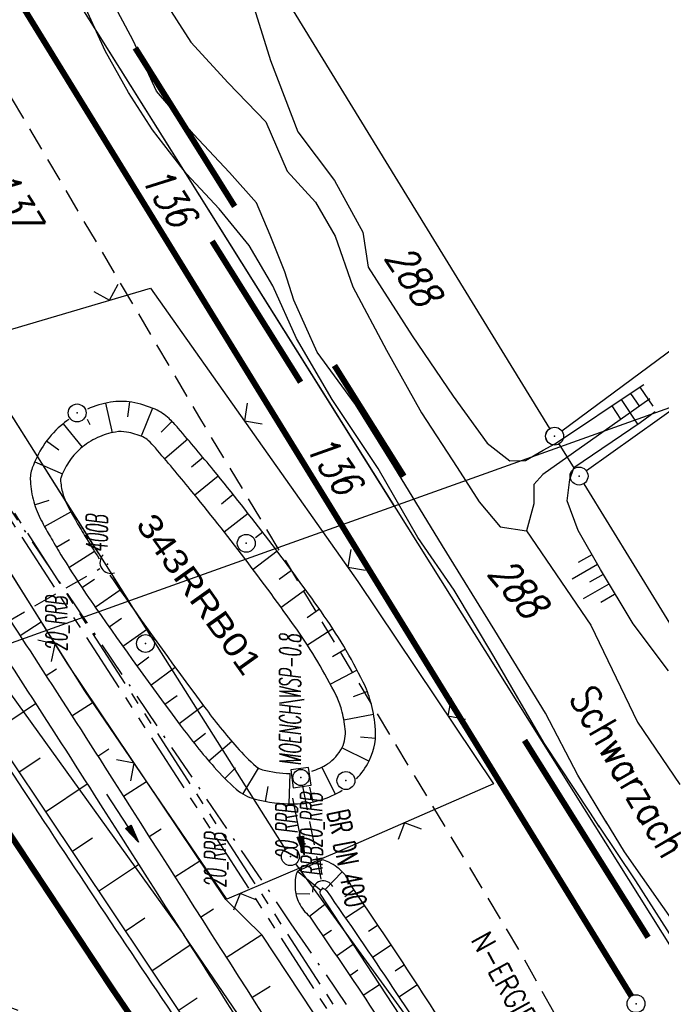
# Model space of a CAD drawing. Extents: x 447882 to 448688, y 437766 to 439043.
# Tile 35 of 121: x 448454 to 448507, y 438067 to 438149. Entities that reach past the tile are written whole.
import ezdxf
from ezdxf.enums import TextEntityAlignment as Align

# ---------------------------------------------------------------- set-up
doc = ezdxf.new("R2010")
doc.units = 0
doc.header["$LTSCALE"] = 2
doc.header["$MEASUREMENT"] = 0
for name, pattern in [('AUSGEZOGEN', [0]), ('BAB-FM2', [2.6, 1.5, -0.5, 0.1, -0.5]), ('GEMEINDE', [3.5, 2, -0.5, 0.5, -0.5]), ('GESTRICH-X2', [1.5, 1, -0.5]), ('PHANTOMX2', [5, 2.5, -0.5, 0.5, -0.5, 0.5, -0.5])]:
    doc.linetypes.add(name, pattern=pattern)
doc.layers.get('0').update_dxf_attribs({"linetype": 'AUSGEZOGEN'})
for name, color, linetype in [('211-FLSTNR', 8, 'AUSGEZOGEN'), ('211-FLSTNR-BAB', 7, 'AUSGEZOGEN'), ('211-GEMEINGRZ', 7, 'GEMEINDE'), ('211-GRENZL', 8, 'AUSGEZOGEN'), ('211-GRENZL-BAB', 7, 'AUSGEZOGEN'), ('211-GRENZP', 8, 'AUSGEZOGEN'), ('212-FLSTNR', 8, 'AUSGEZOGEN'), ('212-GEMEINGRZ', 7, 'GEMEINDE'), ('212-GRENZL', 8, 'AUSGEZOGEN'), ('212-GRENZL-BAB', 7, 'AUSGEZOGEN'), ('212-GRENZP', 8, 'AUSGEZOGEN'), ('212-GRENZP-BAB', 7, 'AUSGEZOGEN'), ('ANMERKUNG', 7, 'CONTINUOUS'), ('BAB_FM', 5, 'BAB-FM2'), ('BOESCHG', 250, 'AUSGEZOGEN'), ('DB-Bestand', 8, 'CONTINUOUS'), ('DURCHL', 200, 'GESTRICH-X2'), ('FBRTOP', 250, 'AUSGEZOGEN'), ('GRABEN', 250, 'AUSGEZOGEN'), ('KANAL', 7, 'GESTRICH-X2'), ('Lichtwellenleiter COLT', 46, 'PHANTOMX2'), ('Lichtwellenleiter GLH', 46, 'PHANTOMX2'), ('MULDE', 250, 'AUSGEZOGEN'), ('PFEIL', 7, 'CONTINUOUS'), ('PFEILTOP', 200, 'AUSGEZOGEN'), ('Planeinteilung', 250, 'CONTINUOUS'), ('RAHMEN', 7, 'AUSGEZOGEN'), ('RRB', 250, 'AUSGEZOGEN'), ('RRB-Schrift', 250, 'AUSGEZOGEN'), ('SCHLITZRINNE', 200, 'AUSGEZOGEN'), ('SCHRIFT', 7, 'AUSGEZOGEN'), ('SCHSYMBOL', 200, 'AUSGEZOGEN'), ('STROMLTG', 4, 'AUSGEZOGEN'), ('TEXTO', 4, 'CONTINUOUS'), ('ZAUN', 30, 'AUSGEZOGEN')]:
    doc.layers.add(name, color=color, linetype=linetype)
doc.styles.add('ROMANS', font='romans.shx', dxfattribs={"width": 0.8})
doc.styles.add('UNIR-H', font='unir_h.shx', dxfattribs={"width": 0.8})

# ---------------------------------------------------------------- blocks, each defined once
blk = doc.blocks.new('40')
at = {"color": 0}
blk.add_arc((0.025, 0.311), 0.91, 192.5363, 347.4637, dxfattribs=at)
blk.add_point((0, 0), dxfattribs=at)
blk = doc.blocks.new('20')
blk.add_lwpolyline([(-0.754, -0.751), (0.754, -0.751), (0.754, 0.75), (-0.754, 0.75)], close=True)
blk.add_circle((0, 0), 0.676)
blk.add_point((0, 0))
blk = doc.blocks.new('PRIM_AC1_40')
at = {"layer": 'DB-Bestand', "color": 253, "linetype": 'Continuous'}
for points in [[(779.723, 263.954), (779.884, 262.645)], [(780.663, 264.069), (780.964, 261.624)], [(781.602, 264.185), (781.764, 262.877)], [(782.542, 264.301), (782.844, 261.856)], [(783.531, 264.423), (783.692, 263.115)]]:
    blk.add_lwpolyline(points, dxfattribs=at)
blk = doc.blocks.new('PRIM_AC1_41')
at = {"layer": 'DB-Bestand', "color": 253, "linetype": 'Continuous'}
for points in [[(768.3, 273.057), (770.206, 273.438)], [(768.486, 272.128), (769.779, 272.387)], [(768.672, 271.2), (771.089, 271.684)], [(768.858, 270.272), (770.151, 270.531)]]:
    blk.add_lwpolyline(points, dxfattribs=at)
blk = doc.blocks.new('GST')
at = {"color": 0}
blk.add_circle((0, 0), 0.75, dxfattribs=at)
blk.add_point((0, 0), dxfattribs=at)
blk = doc.blocks.new('10')
blk.add_blockref('GST', (0, 0))
blk = doc.blocks.new('PFEIL2')
at = {"color": 0}
for p, q in [((0.88, 0.002), (-2.401, -0.012)), ((0.881, -0.271), (0.879, 0.276)), ((0.879, 0.276), (2.429, 0.009)), ((0.911, 0.27), (0.879, 0.265)), ((0.965, 0.261), (0.879, 0.246)), ((1.019, 0.252), (0.879, 0.228)), ((1.073, 0.242), (0.879, 0.209)), ((1.127, 0.233), (0.879, 0.191)), ((1.181, 0.224), (0.879, 0.172)), ((1.235, 0.214), (0.879, 0.154)), ((1.289, 0.205), (0.879, 0.135)), ((1.343, 0.196), (0.879, 0.117)), ((1.397, 0.187), (0.879, 0.098)), ((1.451, 0.177), (0.879, 0.08)), ((1.505, 0.168), (0.879, 0.061)), ((1.559, 0.159), (0.88, 0.043)), ((1.613, 0.149), (0.88, 0.024)), ((1.668, 0.14), (0.88, 0.006)), ((1.722, 0.131), (0.88, -0.013)), ((1.776, 0.121), (0.88, -0.031)), ((1.83, 0.112), (0.88, -0.05)), ((1.884, 0.103), (0.88, -0.068)), ((1.938, 0.094), (0.88, -0.087)), ((1.992, 0.084), (0.88, -0.105)), ((2.046, 0.075), (0.88, -0.124)), ((2.1, 0.066), (0.88, -0.142)), ((2.154, 0.056), (0.88, -0.161)), ((2.208, 0.047), (0.88, -0.179)), ((2.262, 0.038), (0.881, -0.198)), ((2.316, 0.029), (0.881, -0.216)), ((2.37, 0.019), (0.881, -0.235)), ((2.424, 0.01), (0.881, -0.253)), ((2.429, 0.009), (0.881, -0.271))]:
    blk.add_line(p, q, dxfattribs=at)
blk = doc.blocks.new('1135420')
at = {"layer": 'RAHMEN'}
blk.add_line((950, 5), (950, 415), dxfattribs=at)
blk = doc.blocks.new('ZL')
at = {"color": 0}
for p, q in [((-1.066, 1.055), (0, 0)), ((0, 0), (1.055, 1.066))]:
    blk.add_line(p, q, dxfattribs=at)

msp = doc.modelspace()

# ---------------------------------------------------------------- hatches: boundary and pattern name
at = {"layer": 'SCHLITZRINNE'}
h = msp.add_hatch(dxfattribs=at)
h.set_pattern_fill('_USER', color=256, scale=1.5, angle=45, style=0, pattern_type=0)
h.set_pattern_definition([(339.6988, (448289.4614, 438343.1231), (0.5204327, 1.4068226), [])])
edge = h.paths.add_edge_path()
edge.add_arc((449904.241, 439087.127), 1777.856, 203.318125, 203.482666)
edge.add_arc((450830.09, 439489.365), 2787.308, 203.482666, 203.768673)
edge.add_arc((449457.11, 438884.705), 1287.078, 203.768673, 204.197754)
edge.add_arc((451276.919, 439702.474), 3282.184, 204.197754, 204.466449)
edge.add_arc((449906.006, 439078.682), 1776.024, 204.466449, 205.272973)
edge.add_arc((449910.816, 439080.953), 1781.344, 205.272973, 206.078292)
edge.add_arc((451264.489, 439743.474), 3288.448, 206.078292, 206.346738)
edge.add_arc((449467.425, 438853.485), 1283.076, 206.346738, 206.776498)
edge.add_arc((450802.564, 439527.226), 2778.577, 206.776498, 207.063192)
edge.add_arc((449911.383, 439071.907), 1777.817, 207.063191, 207.421606)
edge.add_arc((450110.431, 439175.179), 2002.061, 207.421606, 207.779675)
edge.add_arc((450110.948, 439175.452), 2002.646, 207.779675, 208.137692)
edge.add_arc((450111.73, 439175.87), 2003.533, 208.137692, 208.495408)
edge.add_arc((450113.785, 439176.985), 2005.87, 208.495408, 208.852916)
edge.add_arc((450109.179, 439174.448), 2000.613, 208.852916, 209.211314)
edge.add_arc((450108.358, 439173.989), 1999.672, 209.211314, 209.569796)
edge.add_arc((450107.203, 439173.333), 1998.343, 209.569796, 209.928803)
edge.add_arc((450102.314, 439170.519), 1992.703, 209.928803, 210.288319)
edge.add_arc((450111.316, 439175.777), 2003.127, 210.288319, 210.645775)
edge.add_arc((450119.743, 439180.769), 2012.922, 210.645775, 211.002361)
edge.add_arc((450119.644, 439180.71), 2012.806, 211.002361, 211.359165)
edge.add_arc((450107.59, 439173.364), 1998.691, 211.359165, 211.717226)
edge.add_arc((450101.479, 439169.587), 1991.506, 211.717226, 212.076564)
edge.add_arc((450113.556, 439177.156), 2005.759, 212.076564, 212.434624)
edge.add_arc((450112.626, 439176.565), 2004.657, 212.434624, 212.79251)
edge.add_arc((450107.744, 439173.42), 1998.85, 212.79251, 213.150917)
edge.add_arc((450108.762, 439174.085), 2000.066, 213.150917, 213.509547)
edge.add_arc((450105.418, 439171.871), 1996.056, 213.509547, 213.868537)
edge.add_arc((450110.46, 439175.254), 2002.127, 213.868537, 214.225936)
edge.add_arc((450122.838, 439183.675), 2017.098, 214.225936, 214.582007)
edge.add_arc((450116.672, 439179.424), 2009.609, 214.582007, 214.939825)
edge.add_arc((450097.028, 439165.7), 1985.645, 214.939825, 215.299796)
edge.add_arc((450097.522, 439166.05), 1986.251, 215.299796, 215.6597)
edge.add_arc((450116.045, 439179.34), 2009.049, 215.6597, 216.017557)
edge.add_arc((450123.924, 439185.069), 2018.791, 216.017557, 216.373476)
edge.add_arc((450109.338, 439174.325), 2000.675, 216.373476, 216.722463)
edge.add_arc((451276.919, 439702.474), 3282.684, 204.280788, 204.466449)
edge.add_arc((449906.006, 439078.682), 1776.524, 204.466449, 205.272973)
edge.add_arc((449910.816, 439080.953), 1781.844, 205.272973, 206.01164)
h = msp.add_hatch(dxfattribs=at)
h.set_pattern_fill('_USER', color=256, scale=1.5, angle=45, style=0, pattern_type=0)
h.set_pattern_definition([(343.61786, (448348.5706, 438224.3388), (0.423064, 1.439103), [])])
edge = h.paths.add_edge_path()
edge.add_arc((449904.241, 439087.127), 1777.856, 203.318125, 203.482666)
edge.add_arc((450830.09, 439489.365), 2787.308, 203.482666, 203.768673)
edge.add_arc((449457.11, 438884.705), 1287.078, 203.768673, 204.197754)
edge.add_arc((451276.919, 439702.474), 3282.184, 204.197754, 204.466449)
edge.add_arc((449906.006, 439078.682), 1776.024, 204.466449, 205.272973)
edge.add_arc((449910.816, 439080.953), 1781.344, 205.272973, 206.078292)
edge.add_arc((451264.489, 439743.474), 3288.448, 206.078292, 206.346738)
edge.add_arc((449467.425, 438853.485), 1283.076, 206.346738, 206.776498)
edge.add_arc((450802.564, 439527.226), 2778.577, 206.776498, 207.063192)
edge.add_arc((449911.383, 439071.907), 1777.817, 207.063191, 207.421606)
edge.add_arc((450110.431, 439175.179), 2002.061, 207.421606, 207.779675)
edge.add_arc((450110.948, 439175.452), 2002.646, 207.779675, 208.137692)
edge.add_arc((450111.73, 439175.87), 2003.533, 208.137692, 208.495408)
edge.add_arc((450113.785, 439176.985), 2005.87, 208.495408, 208.852916)
edge.add_arc((450109.179, 439174.448), 2000.613, 208.852916, 209.211314)
edge.add_arc((450108.358, 439173.989), 1999.672, 209.211314, 209.569796)
edge.add_arc((450107.203, 439173.333), 1998.343, 209.569796, 209.928803)
edge.add_arc((450102.314, 439170.519), 1992.703, 209.928803, 210.288319)
edge.add_arc((450111.316, 439175.777), 2003.127, 210.288319, 210.645775)
edge.add_arc((450119.743, 439180.769), 2012.922, 210.645775, 211.002361)
edge.add_arc((450119.644, 439180.71), 2012.806, 211.002361, 211.359165)
edge.add_arc((450107.59, 439173.364), 1998.691, 211.359165, 211.717226)
edge.add_arc((450101.479, 439169.587), 1991.506, 211.717226, 212.076564)
edge.add_arc((450113.556, 439177.156), 2005.759, 212.076564, 212.434624)
edge.add_arc((450112.626, 439176.565), 2004.657, 212.434624, 212.79251)
edge.add_arc((450107.744, 439173.42), 1998.85, 212.79251, 213.150917)
edge.add_arc((450108.762, 439174.085), 2000.066, 213.150917, 213.509547)
edge.add_arc((450105.418, 439171.871), 1996.056, 213.509547, 213.868537)
edge.add_arc((450110.46, 439175.254), 2002.127, 213.868537, 214.225936)
edge.add_arc((450122.838, 439183.675), 2017.098, 214.225936, 214.582007)
edge.add_arc((450116.672, 439179.424), 2009.609, 214.582007, 214.939825)
edge.add_arc((450097.028, 439165.7), 1985.645, 214.939825, 215.299796)
edge.add_arc((450097.522, 439166.05), 1986.251, 215.299796, 215.6597)
edge.add_arc((450116.045, 439179.34), 2009.049, 215.6597, 216.017557)
edge.add_arc((450123.924, 439185.069), 2018.791, 216.017557, 216.373476)
edge.add_arc((450109.338, 439174.325), 2000.675, 216.373476, 216.722463)
edge.add_arc((450110.431, 439175.179), 2002.561, 207.683894, 207.779675)
edge.add_arc((450110.948, 439175.452), 2003.146, 207.779675, 208.137692)
edge.add_arc((450111.73, 439175.87), 2004.033, 208.137692, 208.495408)
edge.add_arc((450113.785, 439176.985), 2006.37, 208.495408, 208.852916)
edge.add_arc((450109.179, 439174.448), 2001.113, 208.852916, 209.211314)
edge.add_arc((450108.358, 439173.989), 2000.172, 209.211314, 209.369037)
h = msp.add_hatch(dxfattribs=at)
h.set_pattern_fill('_USER,_O', color=256, scale=1.5, angle=45, pattern_type=0)
h.set_pattern_definition([(346.6471, (448402.703, 438130.2319), (0.3464215, 1.459449), [])])
edge = h.paths.add_edge_path()
edge.add_arc((449904.241, 439087.127), 1777.856, 203.318125, 203.482666)
edge.add_arc((450830.09, 439489.365), 2787.308, 203.482666, 203.768673)
edge.add_arc((449457.11, 438884.705), 1287.078, 203.768673, 204.197754)
edge.add_arc((451276.919, 439702.474), 3282.184, 204.197754, 204.466449)
edge.add_arc((449906.006, 439078.682), 1776.024, 204.466449, 205.272973)
edge.add_arc((449910.816, 439080.953), 1781.344, 205.272973, 206.078292)
edge.add_arc((451264.489, 439743.474), 3288.448, 206.078292, 206.346738)
edge.add_arc((449467.425, 438853.485), 1283.076, 206.346738, 206.776498)
edge.add_arc((450802.564, 439527.226), 2778.577, 206.776498, 207.063192)
edge.add_arc((449911.383, 439071.907), 1777.817, 207.063191, 207.421606)
edge.add_arc((450110.431, 439175.179), 2002.061, 207.421606, 207.779675)
edge.add_arc((450110.948, 439175.452), 2002.646, 207.779675, 208.137692)
edge.add_arc((450111.73, 439175.87), 2003.533, 208.137692, 208.495408)
edge.add_arc((450113.785, 439176.985), 2005.87, 208.495408, 208.852916)
edge.add_arc((450109.179, 439174.448), 2000.613, 208.852916, 209.211314)
edge.add_arc((450108.358, 439173.989), 1999.672, 209.211314, 209.569796)
edge.add_arc((450107.203, 439173.333), 1998.343, 209.569796, 209.928803)
edge.add_arc((450102.314, 439170.519), 1992.703, 209.928803, 210.288319)
edge.add_arc((450111.316, 439175.777), 2003.127, 210.288319, 210.645775)
edge.add_arc((450119.743, 439180.769), 2012.922, 210.645775, 211.002361)
edge.add_arc((450119.644, 439180.71), 2012.806, 211.002361, 211.359165)
edge.add_arc((450107.59, 439173.364), 1998.691, 211.359165, 211.717226)
edge.add_arc((450101.479, 439169.587), 1991.506, 211.717226, 212.076564)
edge.add_arc((450113.556, 439177.156), 2005.759, 212.076564, 212.434624)
edge.add_arc((450112.626, 439176.565), 2004.657, 212.434624, 212.79251)
edge.add_arc((450107.744, 439173.42), 1998.85, 212.79251, 213.150917)
edge.add_arc((450108.762, 439174.085), 2000.066, 213.150917, 213.509547)
edge.add_arc((450105.418, 439171.871), 1996.056, 213.509547, 213.868537)
edge.add_arc((450110.46, 439175.254), 2002.127, 213.868537, 214.225936)
edge.add_arc((450122.838, 439183.675), 2017.098, 214.225936, 214.582007)
edge.add_arc((450116.672, 439179.424), 2009.609, 214.582007, 214.939825)
edge.add_arc((450097.028, 439165.7), 1985.645, 214.939825, 215.299796)
edge.add_arc((450097.522, 439166.05), 1986.251, 215.299796, 215.6597)
edge.add_arc((450116.045, 439179.34), 2009.049, 215.6597, 216.017557)
edge.add_arc((450123.924, 439185.069), 2018.791, 216.017557, 216.373476)
edge.add_arc((450109.338, 439174.325), 2000.675, 216.373476, 216.722463)
edge.add_arc((450119.644, 439180.71), 2013.306, 211.128908, 211.359165)
edge.add_arc((450107.59, 439173.364), 1999.191, 211.359165, 211.717226)
edge.add_arc((450101.479, 439169.587), 1992.006, 211.717226, 212.076564)
edge.add_arc((450113.556, 439177.156), 2006.259, 212.076564, 212.234447)
h = msp.add_hatch(dxfattribs=at)
h.set_pattern_fill('_USER,_O', color=256, scale=1.5, angle=45, pattern_type=0)
h.set_pattern_definition([(347.6119, (448421.49, 438100.1306), (0.321798, 1.4650754), [])])
edge = h.paths.add_edge_path()
edge.add_arc((449904.241, 439087.127), 1777.856, 203.318125, 203.482666)
edge.add_arc((450830.09, 439489.365), 2787.308, 203.482666, 203.768673)
edge.add_arc((449457.11, 438884.705), 1287.078, 203.768673, 204.197754)
edge.add_arc((451276.919, 439702.474), 3282.184, 204.197754, 204.466449)
edge.add_arc((449906.006, 439078.682), 1776.024, 204.466449, 205.272973)
edge.add_arc((449910.816, 439080.953), 1781.344, 205.272973, 206.078292)
edge.add_arc((451264.489, 439743.474), 3288.448, 206.078292, 206.346738)
edge.add_arc((449467.425, 438853.485), 1283.076, 206.346738, 206.776498)
edge.add_arc((450802.564, 439527.226), 2778.577, 206.776498, 207.063192)
edge.add_arc((449911.383, 439071.907), 1777.817, 207.063191, 207.421606)
edge.add_arc((450110.431, 439175.179), 2002.061, 207.421606, 207.779675)
edge.add_arc((450110.948, 439175.452), 2002.646, 207.779675, 208.137692)
edge.add_arc((450111.73, 439175.87), 2003.533, 208.137692, 208.495408)
edge.add_arc((450113.785, 439176.985), 2005.87, 208.495408, 208.852916)
edge.add_arc((450109.179, 439174.448), 2000.613, 208.852916, 209.211314)
edge.add_arc((450108.358, 439173.989), 1999.672, 209.211314, 209.569796)
edge.add_arc((450107.203, 439173.333), 1998.343, 209.569796, 209.928803)
edge.add_arc((450102.314, 439170.519), 1992.703, 209.928803, 210.288319)
edge.add_arc((450111.316, 439175.777), 2003.127, 210.288319, 210.645775)
edge.add_arc((450119.743, 439180.769), 2012.922, 210.645775, 211.002361)
edge.add_arc((450119.644, 439180.71), 2012.806, 211.002361, 211.359165)
edge.add_arc((450107.59, 439173.364), 1998.691, 211.359165, 211.717226)
edge.add_arc((450101.479, 439169.587), 1991.506, 211.717226, 212.076564)
edge.add_arc((450113.556, 439177.156), 2005.759, 212.076564, 212.434624)
edge.add_arc((450112.626, 439176.565), 2004.657, 212.434624, 212.79251)
edge.add_arc((450107.744, 439173.42), 1998.85, 212.79251, 213.150917)
edge.add_arc((450108.762, 439174.085), 2000.066, 213.150917, 213.509547)
edge.add_arc((450105.418, 439171.871), 1996.056, 213.509547, 213.868537)
edge.add_arc((450110.46, 439175.254), 2002.127, 213.868537, 214.225936)
edge.add_arc((450122.838, 439183.675), 2017.098, 214.225936, 214.582007)
edge.add_arc((450116.672, 439179.424), 2009.609, 214.582007, 214.939825)
edge.add_arc((450097.028, 439165.7), 1985.645, 214.939825, 215.299796)
edge.add_arc((450097.522, 439166.05), 1986.251, 215.299796, 215.6597)
edge.add_arc((450116.045, 439179.34), 2009.049, 215.6597, 216.017557)
edge.add_arc((450123.924, 439185.069), 2018.791, 216.017557, 216.373476)
edge.add_arc((450109.338, 439174.325), 2000.675, 216.373476, 216.722463)
edge.add_arc((450113.556, 439177.156), 2006.259, 212.277367, 212.434624)
edge.add_arc((450112.626, 439176.565), 2005.157, 212.434624, 212.79251)
edge.add_arc((450107.744, 439173.42), 1999.35, 212.79251, 213.090756)
h = msp.add_hatch(dxfattribs=at)
h.set_pattern_fill('_USER,_O', color=256, scale=1.5, angle=45, pattern_type=0)
h.set_pattern_definition([(348.87313, (448443.181, 438066.7889), (0.289473, 1.4718034), [])])
edge = h.paths.add_edge_path()
edge.add_arc((449904.241, 439087.127), 1777.856, 203.318125, 203.482666)
edge.add_arc((450830.09, 439489.365), 2787.308, 203.482666, 203.768673)
edge.add_arc((449457.11, 438884.705), 1287.078, 203.768673, 204.197754)
edge.add_arc((451276.919, 439702.474), 3282.184, 204.197754, 204.466449)
edge.add_arc((449906.006, 439078.682), 1776.024, 204.466449, 205.272973)
edge.add_arc((449910.816, 439080.953), 1781.344, 205.272973, 206.078292)
edge.add_arc((451264.489, 439743.474), 3288.448, 206.078292, 206.346738)
edge.add_arc((449467.425, 438853.485), 1283.076, 206.346738, 206.776498)
edge.add_arc((450802.564, 439527.226), 2778.577, 206.776498, 207.063192)
edge.add_arc((449911.383, 439071.907), 1777.817, 207.063191, 207.421606)
edge.add_arc((450110.431, 439175.179), 2002.061, 207.421606, 207.779675)
edge.add_arc((450110.948, 439175.452), 2002.646, 207.779675, 208.137692)
edge.add_arc((450111.73, 439175.87), 2003.533, 208.137692, 208.495408)
edge.add_arc((450113.785, 439176.985), 2005.87, 208.495408, 208.852916)
edge.add_arc((450109.179, 439174.448), 2000.613, 208.852916, 209.211314)
edge.add_arc((450108.358, 439173.989), 1999.672, 209.211314, 209.569796)
edge.add_arc((450107.203, 439173.333), 1998.343, 209.569796, 209.928803)
edge.add_arc((450102.314, 439170.519), 1992.703, 209.928803, 210.288319)
edge.add_arc((450111.316, 439175.777), 2003.127, 210.288319, 210.645775)
edge.add_arc((450119.743, 439180.769), 2012.922, 210.645775, 211.002361)
edge.add_arc((450119.644, 439180.71), 2012.806, 211.002361, 211.359165)
edge.add_arc((450107.59, 439173.364), 1998.691, 211.359165, 211.717226)
edge.add_arc((450101.479, 439169.587), 1991.506, 211.717226, 212.076564)
edge.add_arc((450113.556, 439177.156), 2005.759, 212.076564, 212.434624)
edge.add_arc((450112.626, 439176.565), 2004.657, 212.434624, 212.79251)
edge.add_arc((450107.744, 439173.42), 1998.85, 212.79251, 213.150917)
edge.add_arc((450108.762, 439174.085), 2000.066, 213.150917, 213.509547)
edge.add_arc((450105.418, 439171.871), 1996.056, 213.509547, 213.868537)
edge.add_arc((450110.46, 439175.254), 2002.127, 213.868537, 214.225936)
edge.add_arc((450122.838, 439183.675), 2017.098, 214.225936, 214.582007)
edge.add_arc((450116.672, 439179.424), 2009.609, 214.582007, 214.939825)
edge.add_arc((450097.028, 439165.7), 1985.645, 214.939825, 215.299796)
edge.add_arc((450097.522, 439166.05), 1986.251, 215.299796, 215.6597)
edge.add_arc((450116.045, 439179.34), 2009.049, 215.6597, 216.017557)
edge.add_arc((450123.924, 439185.069), 2018.791, 216.017557, 216.373476)
edge.add_arc((450109.338, 439174.325), 2000.675, 216.373476, 216.722463)
edge.add_arc((450107.744, 439173.42), 1999.35, 213.133824, 213.150917)
edge.add_arc((450108.762, 439174.085), 2000.566, 213.150917, 213.509547)
edge.add_arc((450105.418, 439171.871), 1996.556, 213.509547, 213.868537)
edge.add_arc((450110.46, 439175.254), 2002.627, 213.868537, 214.225936)
edge.add_arc((450122.838, 439183.675), 2017.598, 214.225936, 214.582007)
edge.add_arc((450116.672, 439179.424), 2010.109, 214.582007, 214.805817)

# ---------------------------------------------------------------- linework, layer by layer
at = {"layer": '211-GEMEINGRZ', "const_width": 0.5, "flags": 128}
for points in [[(448471.652, 438133.824), (448463.325, 438147.094)], [(448485.824, 438111.239), (448480.008, 438120.508)]]:
    msp.add_lwpolyline(points, dxfattribs=at)
at = {"layer": '211-GRENZL'}
for p, q in [((448499.052, 438115.036), (448564.527, 438163.563)), ((448485.025, 438108.749), (448457.198, 438153.095)), ((448498.058, 438115.228), (448476.592, 438150.211)), ((448498.976, 438113.733), (448498.842, 438113.951))]:
    msp.add_line(p, q, dxfattribs=at)
at = {"layer": '211-GRENZL-BAB', "const_width": 0.5, "flags": 128}
msp.add_lwpolyline([(448480.598, 438107.167), (448448.544, 438159.251)], dxfattribs=at)
at = {"layer": '211-GRENZL-BAB', "flags": 128}
msp.add_lwpolyline([(448462.779, 438100.801), (448432.14, 438149.246)], dxfattribs=at)
at = {"layer": '212-GEMEINGRZ', "const_width": 0.5, "flags": 128}
for points in [[(448477.175, 438119.11), (448469.766, 438130.917)], [(448506.283, 438072.632), (448495.934, 438089.125)]]:
    msp.add_lwpolyline(points, dxfattribs=at)
at = {"layer": '212-GRENZL'}
for p, q in [((448499.053, 438115.036), (448564.527, 438163.563)), ((448509.729, 438069.38), (448457.199, 438153.095)), ((448498.058, 438115.229), (448476.592, 438150.211)), ((448551.539, 438147.585), (448501.11, 438111.685)), ((448500.108, 438111.889), (448498.842, 438113.95)), ((448500.892, 438110.611), (448521.908, 438076.359))]:
    msp.add_line(p, q, dxfattribs=at)
at = {"layer": '212-GRENZL-BAB'}
for p, q in [((448460.251, 438104.797), (448432.141, 438149.246)), ((448475.919, 438080.024), (448461.505, 438102.815)), ((448476.76, 438078.783), (448502.91, 438042.767))]:
    msp.add_line(p, q, dxfattribs=at)
at = {"layer": '212-GRENZL-BAB', "const_width": 0.5, "flags": 128}
msp.add_lwpolyline([(448448.543, 438159.251), (448504.877, 438067.718)], dxfattribs=at)
at = {"layer": '212-GRENZL-BAB', "flags": 128}
for points in [[(448434.757, 438118.174), (448467.405, 438072.847)], [(448512.937, 438006.129), (448467.405, 438072.847)]]:
    msp.add_lwpolyline(points, dxfattribs=at)
at = {"layer": 'BAB_FM'}
msp.add_lwpolyline([(448222.462, 438623.243), (448223.249, 438620.347), (448227.896, 438606.563), (448242.688, 438558.79), (448258.727, 438512.64), (448276.481, 438464.631), (448293.822, 438421.065), (448313.437, 438376.629), (448333.233, 438332.82), (448355.847, 438285.799), (448376.775, 438242.437), (448401.484, 438196.645), (448423.566, 438156.337), (448448.852, 438114.338), (448476.368, 438073.776), (448505.231, 438031.544), (448523.44, 438007.891), (448529.193, 437999.501), (448545.843, 437975.575), (448566.77, 437952.415), (448573.967, 437944.073)], dxfattribs=at)
at = {"layer": 'BOESCHG'}
for p, q in [((448460.842, 438117.353), (448461.386, 438114.882)), ((448462.829, 438117.461), (448462.661, 438116.207)), ((448464.755, 438116.938), (448463.808, 438114.592)), ((448457.273, 438115.628), (448458.866, 438113.662)), ((448459.289, 438116.014), (448459.509, 438115.56)), ((448466.398, 438115.827), (448465.499, 438114.937)), ((448455.893, 438114.187), (448456.911, 438113.436)), ((448467.72, 438114.327), (448465.792, 438112.689)), ((448454.905, 438112.453), (448457.227, 438111.449)), ((448469.007, 438112.797), (448468.035, 438111.988)), ((448470.278, 438111.253), (448468.317, 438109.654)), ((448454.894, 438108.853), (448456.1, 438109.234)), ((448471.534, 438109.696), (448470.546, 438108.907)), ((448455.718, 438107.035), (448457.934, 438108.257)), ((448472.775, 438108.128), (448470.784, 438106.568)), ((448474.001, 438106.548), (448473.389, 438106.078)), ((448456.717, 438105.302), (448457.802, 438105.952)), ((448457.765, 438103.599), (448459.904, 438104.95)), ((448475.212, 438104.956), (448473.191, 438103.434)), ((448476.407, 438103.352), (448475.39, 438102.601)), ((448458.852, 438101.92), (448459.906, 438102.62)), ((448459.977, 438100.267), (448462.052, 438101.714)), ((448477.587, 438101.738), (448475.537, 438100.255)), ((448478.752, 438100.111), (448477.72, 438099.38)), ((448453.673, 438097.897), (448455.454, 438099.053)), ((448461.126, 438098.63), (448462.159, 438099.359)), ((448462.283, 438096.999), (448464.343, 438098.468)), ((448479.878, 438098.459), (448477.757, 438097.081)), ((448480.93, 438096.758), (448479.839, 438096.118)), ((448463.449, 438095.373), (448464.475, 438096.113)), ((448455.85, 438094.541), (448456.714, 438095.1)), ((448464.622, 438093.754), (448466.667, 438095.244)), ((448481.903, 438095.011), (448479.665, 438093.83)), ((448465.804, 438092.141), (448466.823, 438092.891)), ((448482.767, 438093.208), (448481.586, 438092.756)), ((448451.341, 438089.778), (448454.974, 438092.213)), ((448458.019, 438091.18), (448459.81, 438092.333)), ((448466.994, 438090.533), (448469.024, 438092.044)), ((448483.294, 438091.282), (448480.806, 438090.82)), ((448468.212, 438088.947), (448469.202, 438089.734)), ((448483.444, 438089.293), (448482.184, 438089.405)), ((448460.18, 438087.814), (448461.112, 438088.411)), ((448469.484, 438087.403), (448471.408, 438089.045)), ((448482.902, 438087.38), (448480.639, 438088.512)), ((448453.568, 438086.455), (448455.354, 438087.652)), ((448470.83, 438085.925), (448471.723, 438086.82)), ((448472.348, 438084.629), (448473.636, 438086.807)), ((448480.099, 438084.625), (448478.958, 438086.883)), ((448476.227, 438083.808), (448476.3, 438086.337)), ((448455.795, 438083.132), (448459.299, 438085.481)), ((448462.334, 438084.443), (448464.277, 438085.684)), ((448474.24, 438084.018), (448474.468, 438085.262)), ((448478.216, 438083.968), (448477.958, 438085.206)), ((448458.022, 438079.81), (448459.737, 438080.959)), ((448464.486, 438081.071), (448465.497, 438081.717)), ((448460.249, 438076.487), (448463.605, 438078.736)), ((448466.639, 438077.7), (448468.74, 438079.042)), ((448478.795, 438079.054), (448478.915, 438077.969)), ((448476.902, 438078.165), (448478.857, 438076.592)), ((448480.667, 438078.124), (448479.243, 438076.643)), ((448476.771, 438076.312), (448477.953, 438076.286)), ((448481.66, 438076.61), (448480.873, 438076.012)), ((448477.914, 438074.402), (448479.317, 438075.483)), ((448482.543, 438075.312), (448480.948, 438074.232)), ((448468.792, 438074.329), (448469.89, 438075.031)), ((448462.476, 438073.164), (448464.117, 438074.264)), ((448483.661, 438073.654), (448482.869, 438073.122)), ((448470.946, 438070.959), (448473.92, 438072.859)), ((448479.043, 438072.751), (448479.757, 438073.238)), ((448464.703, 438069.842), (448467.913, 438071.993)), ((448480.168, 438071.098), (448481.571, 438072.05)), ((448484.771, 438071.99), (448483.197, 438070.944)), ((448485.875, 438070.322), (448485.093, 438069.807)), ((448481.289, 438069.441), (448481.98, 438069.907)), ((448473.101, 438067.589), (448474.618, 438068.559)), ((448482.406, 438067.782), (448483.77, 438068.698)), ((448486.971, 438068.649), (448485.416, 438067.635)), ((448466.93, 438066.519), (448468.499, 438067.57))]:
    msp.add_line(p, q, dxfattribs=at)
at = {"layer": 'BOESCHG', "flags": 128}
for points in [[(448293.458, 438385.655), (448293.831, 438384.961), (448295.352, 438379.048), (448296.393, 438375.098), (448322.116, 438319.367), (448340.903, 438281.106), (448380.291, 438206.987), (448403.024, 438167.48), (448450.048, 438091.708), (448475.642, 438053.524), (448507.383, 438008.771), (448509.104, 438008.667)], [(448476.902, 438078.165), (448478.968, 438079.135)]]:
    msp.add_lwpolyline(points, dxfattribs=at)
at = {"layer": 'BOESCHG'}
msp.add_lwpolyline([(448514.329, 438013.476), (448495.28, 438040.558), (448473.959, 438072.821), (448470.92, 438075.798), (448457.621, 438095.59), (448443.043, 438118.882), (448420.798, 438154.612), (448390.866, 438207.356), (448367.764, 438251.436), (448352.61, 438282.496), (448337.618, 438313.092), (448323.024, 438344.282), (448316.391, 438361.581)], dxfattribs=at)
for points in [[(448478.114, 438086.549, 0.072558), (448479.421, 438087.149, 0.134725), (448480.646, 438088.525, 0.143608), (448480.918, 438090.069, 0.039767), (448480.603, 438091.699, 0.04741), (448480.156, 438092.869, 0.03895), (448476.847, 438098.423, 0.017905), (448467.926, 438110.132, 0.005993), (448465.009, 438113.604, 0.024823), (448464.417, 438114.226, 0.087055), (448463.972, 438114.523, 0.06006), (448462.604, 438114.936, 0.085371), (448461.676, 438114.939, 0.066996), (448460.154, 438114.466, 0.068889), (448458.731, 438113.549, 0.072945), (448457.733, 438112.4, 0.055635), (448457.078, 438111.073, 0.101314), (448457.061, 438110.959, 0.054187)], [(448457.061, 438110.959, 0.054187), (448457.257, 438109.783, 0.054873), (448457.692, 438108.703, 0.007075), (448458.31, 438107.588, 0.00603), (448459.081, 438106.281, 0.006794), (448460.307, 438104.317, 0.007631)], [(448461.196, 438102.966, 0.004674), (448462.096, 438101.651, 0.007631), (448469.122, 438091.912, 0.019519), (448471.843, 438088.542, 0.034051), (448473.439, 438086.949, 0.117215), (448473.988, 438086.661, 0.054687), (448476.274, 438086.338, 0.071013)], [(448481.417, 438076.965, 0.065529), (448480.898, 438077.856, 0.072113), (448480.223, 438078.508, 0.040258), (448479.547, 438078.917, 0.0514), (448478.968, 438079.135, 0.176001)], [(448476.902, 438078.165, 0.072391), (448476.754, 438077.649, 0.044943), (448476.714, 438076.789, 0.105883), (448477.048, 438075.506, 0.099957), (448477.914, 438074.402)], [(448502.713, 438042.686, 0.001113), (448501.701, 438044.476, 0.010371), (448491.896, 438060.931, 0.010371), (448481.417, 438076.965)], [(448477.914, 438074.402, -0.006216), (448488.572, 438058.451, -0.006216), (448498.831, 438042.239, -0.003046)]]:
    msp.add_lwpolyline(points, format="xyb", dxfattribs=at)
msp.add_arc((448479.08, 438076.39), 0.301, 36.4333, 209.24426, dxfattribs=at)
at = {"layer": 'DB-Bestand', "linetype": 'Continuous'}
for p, q in [((448460.809, 438146.863), (448457.696, 438153.699)), ((448463.146, 438147.722), (448459.95, 438153.75)), ((448465.185, 438151.965), (448467.971, 438147.585)), ((448472.958, 438151.495), (448474.641, 438146.03)), ((448465.104, 438143.487), (448463.146, 438147.722)), ((448462.754, 438143.373), (448460.809, 438146.863)), ((448467.971, 438147.585), (448471.114, 438144.158)), ((448474.641, 438146.03), (448476.931, 438140.074)), ((448471.114, 438144.158), (448474.254, 438140.916)), ((448464.777, 438140.24), (448462.754, 438143.373)), ((448468.205, 438139.864), (448465.104, 438143.487)), ((448474.254, 438140.916), (448476.054, 438136.767)), ((448467.626, 438136.563), (448464.777, 438140.24)), ((448471.215, 438136.668), (448468.205, 438139.864)), ((448476.931, 438140.074), (448480.017, 438135.981)), ((448470.347, 438133.614), (448467.626, 438136.563)), ((448473.469, 438134.119), (448471.215, 438136.668)), ((448476.054, 438136.767), (448478.435, 438134.189)), ((448480.017, 438135.981), (448482.396, 438131.683)), ((448474.634, 438131.42), (448473.469, 438134.119)), ((448478.435, 438134.189), (448480.08, 438131.33)), ((448472.87, 438130.543), (448470.347, 438133.614)), ((448475.859, 438128.341), (448474.634, 438131.42)), ((448480.08, 438131.33), (448481.538, 438127.099)), ((448482.396, 438131.683), (448482.831, 438128.74)), ((448474.859, 438127.184), (448472.87, 438130.543)), ((448482.831, 438128.74), (448486.509, 438123.003)), ((448476.596, 438125.968), (448475.859, 438128.341)), ((448476.837, 438122.771), (448474.859, 438127.184)), ((448481.538, 438127.099), (448484.376, 438121.784)), ((448478.566, 438121.636), (448476.596, 438125.968)), ((448486.509, 438123.003), (448489.961, 438117.931)), ((448479.832, 438117.668), (448476.837, 438122.771)), ((448481.771, 438117.245), (448478.566, 438121.636)), ((448484.376, 438121.784), (448487.294, 438116.543)), ((448505.61, 438118.71), (448505.921, 438118.927)), ((448498.439, 438113.933), (448505.61, 438118.71)), ((448483.677, 438111.876), (448479.832, 438117.668)), ((448484.972, 438112.069), (448481.771, 438117.245)), ((448489.961, 438117.931), (448492.799, 438114)), ((448506.422, 438117.722), (448502.614, 438115.007)), ((448487.294, 438116.543), (448490.289, 438111.956)), ((448506.873, 438116.639), (448505.631, 438115.697)), ((448505.631, 438115.697), (448500.052, 438111.931)), ((448502.614, 438115.007), (448497.476, 438111.385)), ((448492.799, 438114), (448494.693, 438112.532)), ((448497.49, 438113.407), (448498.469, 438113.941)), ((448496.001, 438112.559), (448497.49, 438113.407)), ((448494.693, 438112.532), (448496.001, 438112.559)), ((448486.999, 438106.102), (448483.677, 438111.876)), ((448489.07, 438105.401), (448484.972, 438112.069)), ((448490.289, 438111.956), (448492.136, 438109.09)), ((448499.734, 438110.956), (448500.052, 438111.931)), ((448497.476, 438111.385), (448496.701, 438110.544)), ((448499.5, 438109.17), (448499.734, 438110.956)), ((448496.701, 438110.544), (448496.722, 438108.917)), ((448492.136, 438109.09), (448493.889, 438107.012)), ((448500.435, 438106.69), (448499.5, 438109.17)), ((448496.722, 438108.917), (448496.109, 438106.655)), ((448493.889, 438107.012), (448496.109, 438106.655)), ((448496.109, 438106.655), (448501.478, 438098.771)), ((448502.282, 438103.423), (448500.435, 438106.69)), ((448490.042, 438101.696), (448486.999, 438106.102)), ((448493.451, 438098.331), (448489.07, 438105.401)), ((448505.034, 438098.867), (448502.282, 438103.423)), ((448493.368, 438096.14), (448490.042, 438101.696)), ((448497.69, 438091.405), (448493.451, 438098.331)), ((448501.478, 438098.771), (448505.4, 438090.635)), ((448508, 438094.956), (448505.034, 438098.867)), ((448497.583, 438088.89), (448493.368, 438096.14)), ((448500.391, 438086.217), (448497.69, 438091.405)), ((448505.4, 438090.635), (448508.944, 438085.427)), ((448501.392, 438083.104), (448497.583, 438088.89)), ((448502.839, 438082.192), (448500.391, 438086.217)), ((448502.226, 438081.866), (448501.392, 438083.104)), ((448505.255, 438077.369), (448502.116, 438082.029)), ((448504.306, 438079.78), (448502.738, 438082.357)), ((448509.021, 438073.056), (448504.306, 438079.78)), ((448508.956, 438071.554), (448505.255, 438077.369))]:
    msp.add_line(p, q, dxfattribs=at)
at = {"layer": 'DURCHL'}
for p, q in [((448415.906, 438077.969), (448460.344, 438103.5)), ((448477.344, 438085.281), (448478.875, 438077.5))]:
    msp.add_line(p, q, dxfattribs=at)
at = {"layer": 'FBRTOP'}
for points in [[(448131.684, 438991.32, -0.000001), (448134.983, 438970.589, -0.000001), (448138.911, 438945.9, 0.000002), (448142.84, 438921.21, 0.000007)], [(448410.661, 438153.753, 0.001557), (448417.089, 438143.131, 0.001562), (448423.56, 438132.587, 0.001568), (448430.097, 438122.083, 0.001562), (448436.723, 438111.584, 0.001562), (448443.408, 438101.137, 0.001564), (448450.148, 438090.747, 0.001565), (448456.962, 438080.386, 0.001566), (448463.833, 438070.079, 0.001559), (448470.759, 438059.829, 0.001554), (448477.774, 438049.584, 0.001561), (448484.862, 438039.372, 0.001571), (448491.971, 438029.265, 0.00157), (448499.143, 438019.201, 0.001561), (448506.421, 438009.126, 0.000234), (448507.524, 438007.61, 0.00156)]]:
    msp.add_lwpolyline(points, format="xyb", dxfattribs=at)
at = {"layer": 'FBRTOP', "const_width": 0.5}
msp.add_lwpolyline([(448117.312, 438986.185, -0.000001), (448120.169, 438968.232, -0.000001), (448124.098, 438943.543, 0.000002), (448128.026, 438918.853, 0.000007)], format="xyb", dxfattribs=at)
msp.add_lwpolyline([(448238.796, 438510.791), (448247.246, 438487.449), (448255.988, 438464.215), (448265.019, 438441.091), (448274.338, 438418.082), (448283.944, 438395.191), (448293.837, 438372.422), (448303.994, 438349.818), (448325.228, 438304.843), (448336.226, 438282.636), (448347.52, 438260.53), (448359.091, 438238.565), (448370.934, 438216.748), (448383.05, 438195.08), (448395.435, 438173.566), (448408.089, 438152.208), (448421.008, 438131.009), (448434.191, 438109.975), (448447.636, 438089.106), (448461.342, 438068.407), (448475.305, 438047.882), (448489.522, 438027.531), (448503.994, 438007.361), (448518.716, 437987.373)], dxfattribs=at)
at = {"layer": 'GRABEN', "flags": 128}
msp.add_lwpolyline([(448478.818, 438076.243), (448500.411, 438043.343)], dxfattribs=at)
msp.add_lwpolyline([(448479.319, 438076.573, -0.011417), (448490.244, 438060.199, -0.011417), (448500.411, 438043.343, -0.005405), (448504.954, 438035.205, -0.005405), (448509.319, 438026.97)], format="xyb", dxfattribs=at)
at = {"layer": 'KANAL'}
for p, q in [((448415.906, 438077.969), (448460.344, 438103.5)), ((448477.344, 438085.281), (448478.875, 438077.5))]:
    msp.add_line(p, q, dxfattribs=at)
at = {"layer": 'Lichtwellenleiter COLT', "flags": 128}
msp.add_lwpolyline([(448141.849, 438994.952), (448144.197, 438979.769), (448153.622, 438912.712), (448156.265, 438894.982), (448169.884, 438821.471), (448188.412, 438734.18), (448198.381, 438692.776), (448214.836, 438641.202), (448220.684, 438619.941), (448236.402, 438573.333), (448238.967, 438560.543), (448246.794, 438537.893), (448271.301, 438467.849), (448288.707, 438424.893), (448294.328, 438414.962), (448298.993, 438403.538), (448304.401, 438393.178), (448327.471, 438339.568), (448344.22, 438304.231), (448364.677, 438262.224), (448390.821, 438212.119), (448394.883, 438204.335), (448414.025, 438170.367), (448451.889, 438109.113), (448451.889, 438109.113), (448484.591, 438058.555), (448501.754, 438035.754), (448517.385, 438012.314), (448522.169, 438004.419), (448531.095, 437990.206), (448539.581, 437979.516), (448546.506, 437970.68), (448549.232, 437965.9), (448553.091, 437959.912), (448553.091, 437959.912), (448567.49, 437941.759)], dxfattribs=at)
at = {"layer": 'Lichtwellenleiter GLH', "flags": 128}
msp.add_lwpolyline([(448142.362, 438995.135), (448147.845, 438959.605), (448154.416, 438910.712), (448156.069, 438898.826), (448157.904, 438888.528), (448166.44, 438840.088), (448182.535, 438758.007), (448182.535, 438758.007), (448220.528, 438619.852), (448220.528, 438619.852), (448251.776, 438521.828), (448258.371, 438500.826), (448277.714, 438449.883), (448291.783, 438420.412), (448294.172, 438414.873), (448298.837, 438403.449), (448304.245, 438393.089), (448345.197, 438302.363), (448381.312, 438230.112), (448415.11, 438168.314), (448419.911, 438160.49), (448420.725, 438158.165), (448503.055, 438031.342), (448522.169, 438004.419), (448532.905, 437989.335), (448539.667, 437979.777), (448549.911, 437964.576), (448559.068, 437950.984), (448566.787, 437941.508)], dxfattribs=at)
at = {"layer": 'MULDE'}
for points in [[(448297.653, 438384.65, 0.00275), (448305.867, 438364.5, 0.005698), (448310.485, 438353.697, 0.000205), (448323.85, 438323.428, 0.002509), (448324.959, 438320.952, 0.006215), (448336.092, 438297.222, 0.009397), (448343.952, 438281.745, 0.002639), (448353.3, 438264.385, 0.001939), (448366.237, 438240.878, 0.000352), (448377.163, 438221.24, 0.000586), (448383.747, 438209.457, 0.002241), (448393.415, 438192.383, 0.001621), (448406.958, 438168.89, 0.005118), (448422.18, 438143.29, 0.006504), (448434.629, 438123.419, 0.00233), (448442.652, 438111.102, -0.001724), (448453.505, 438094.484, -0.001778), (448459.878, 438084.575, 0.000475), (448483.64, 438047.416, 0.009177), (448491.115, 438036.21, 0.004071), (448508.589, 438011.46, 0.004071)], [(448435.44, 438125.853, 0.000446), (448436.309, 438124.503, 0.00233), (448444.323, 438112.201, -0.001724), (448455.183, 438095.572, -0.001778), (448461.564, 438085.651, 0.000475), (448485.324, 438048.496, 0.009177), (448492.758, 438037.35, 0.004071), (448510.213, 438012.626, 0.004071)]]:
    msp.add_lwpolyline(points, format="xyb", dxfattribs=at)
at = {"layer": 'RRB'}
for points in [[(448481.848, 438085.893, 0.077321), (448482.913, 438087.403, 0.143608), (448483.431, 438090.349, 0.039767), (448483.04, 438092.374, 0.04741), (448482.423, 438093.991, 0.03895), (448478.912, 438099.883, 0.017905), (448469.882, 438111.736, 0.005993), (448466.926, 438115.254, 0.024823), (448466.161, 438116.058, 0.087055), (448464.988, 438116.839, 0.06006), (448463.04, 438117.427, 0.085371), (448461.255, 438117.433, 0.059581), (448459.318, 438116.862, 0.068889)], [(448457.751, 438115.987, 0.024358), (448457.082, 438115.467, 0.072945), (448455.603, 438113.764, 0.055635), (448454.7, 438111.933, 0.101314), (448454.536, 438110.816, 0.054187)], [(448454.536, 438110.816, 0.054187), (448454.821, 438109.1, 0.054873), (448455.463, 438107.507, 0.007075), (448456.116, 438106.33, 0.00603), (448456.918, 438104.97, 0.016217), (448460.022, 438100.203, 0.007631), (448467.094, 438090.401, 0.019519), (448469.939, 438086.877, 0.034051), (448471.778, 438085.042, 0.117215), (448473.364, 438084.21, 0.063069), (448476.634, 438083.804, 0.071013), (448478.827, 438084.122, 0.067361), (448480.667, 438084.945, 0.134725)]]:
    msp.add_lwpolyline(points, format="xyb", dxfattribs=at)
at = {"layer": 'STROMLTG', "linetype": 'GESTRICH-X2', "flags": 128}
msp.add_lwpolyline([(448357.225, 438327.234), (448357.811, 438316.598), (448364.573, 438303.524), (448399.555, 438247.756), (448413.531, 438227.377), (448434.977, 438190.986), (448441.21, 438177.37), (448445.769, 438155.079), (448468.714, 438116.122), (448495.687, 438071.196), (448508.333, 438048.445), (448509.986, 438042.32), (448517.404, 438016.219), (448517.64, 438013.388), (448513.958, 437997.68), (448503.316, 437957.684), (448496.833, 437934.428), (448486.937, 437933.062), (448410.081, 437919.056), (448385.519, 437914.809), (448357.362, 437909.671), (448353.415, 437909.581), (448342.515, 437907.026)], dxfattribs=at)
at = {"layer": 'ZAUN'}
msp.add_lwpolyline([(448448.882, 438122.359), (448464.595, 438126.984), (448481.978, 438102.434), (448493.342, 438085.48), (448480.424, 438079.848), (448470.992, 438075.827), (448459.108, 438093.283), (448443.032, 438118.758), (448445.341, 438120.221)], dxfattribs=at)

# ---------------------------------------------------------------- block references
at = {"linetype": 'Continuous', "rotation": 292.5882868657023}
for name in ['PRIM_AC1_41', 'PRIM_AC1_40']:
    msp.add_blockref(name, (447958.381, 438723.185), dxfattribs=at)
at = {"layer": '211-GRENZP', "rotation": 289.6609145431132}
msp.add_blockref('GST', (448498.45, 438114.59), dxfattribs=at)
at = {"layer": '212-GRENZP', "rotation": 309.7713901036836}
for p in [(448498.449, 438114.59), (448500.5, 438111.25)]:
    msp.add_blockref('GST', p, dxfattribs=at)
at = {"layer": '212-GRENZP-BAB', "rotation": 309.7713901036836}
for p in [(448476.32, 438079.39), (448505.27, 438067.08)]:
    msp.add_blockref('GST', p, dxfattribs=at)
at = {"layer": 'PFEIL', "rotation": 281.0657000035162}
msp.add_blockref('PFEIL2', (448476.987, 438081.924), dxfattribs=at)
at = {"layer": 'PFEILTOP'}
for p, rotation in [((448462.26, 438082.624), 303.0878200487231), ((448476.988, 438081.924), 281.0756947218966)]:
    msp.add_blockref('PFEIL2', p, dxfattribs=dict(at, rotation=rotation))
at = {"layer": 'Planeinteilung', "linetype": 'Continuous', "rotation": 289.6609145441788}
msp.add_blockref('1135420', (447881.814, 438902.046), dxfattribs=at)
at = {"layer": 'SCHSYMBOL'}
for p in [(448458.456, 438116.535), (448472.624, 438105.621), (448464.181, 438097.233), (448480.971, 438085.759)]:
    msp.add_blockref('10', p, dxfattribs=at)
for name, p, rotation in [('40', (448461.003, 438103.867), 303.0039), ('20', (448477.202, 438086.012), 278.065999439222), ('40', (448479.012, 438076.757), 195.4784558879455)]:
    msp.add_blockref(name, p, dxfattribs=dict(at, rotation=rotation))
at = {"layer": 'ZAUN'}
for p, rotation in [((448461.171, 438125.989), 16.40138458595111), ((448472.466, 438115.868), 305.3009810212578), ((448481.134, 438103.626), 305.3009810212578), ((448456.624, 438097.186), 122.2539765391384), ((448489.516, 438091.187), 303.8333261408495), ((448463.235, 438087.221), 124.2469334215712), ((448485.89, 438082.231), 203.5562774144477), ((448472.111, 438076.304), 203.0892629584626)]:
    msp.add_blockref('ZL', p, dxfattribs=dict(at, rotation=rotation))

# ---------------------------------------------------------------- texts
at = {"layer": '211-FLSTNR', "style": 'ROMANS', "oblique": 15, "width": 0.8}
for s, rotation, p in [('136', 302.03702, (448463.717, 438136.22)), ('288', 303.39559, (448484.156, 438129.546))]:
    msp.add_text(s, height=2.5, rotation=rotation, dxfattribs=at).set_placement(p)
at = {"layer": '211-FLSTNR-BAB', "style": 'ROMANS', "oblique": 15, "width": 0.8}
msp.add_text('137', height=2.5, rotation=301.3979, dxfattribs=at).set_placement((448450.755, 438135.877))
at = {"layer": '212-FLSTNR', "style": 'ROMANS', "oblique": 15, "width": 0.8}
for s, rotation, p in [('136', 304.01908, (448477.467, 438113.707)), ('288', 309.77139, (448492.763, 438103.091))]:
    msp.add_text(s, height=2.5, rotation=rotation, dxfattribs=at).set_placement(p)
at = {"layer": 'ANMERKUNG', "style": 'ROMANS', "oblique": 7, "width": 0.5}
for s, p in [('400B', (448461.003, 438104.867)), ('20_RRB', (448457.621, 438096.59)), ('MOENCH\\WSP-0.8', (448477.202, 438087.012)), ('20_RRB', (448478.968, 438080.135)), ('20_RRB', (448476.902, 438079.165)), ('20_RRB', (448470.92, 438076.798)), ('RRB', (448479.012, 438077.757))]:
    msp.add_text(s, height=1.8, rotation=90, dxfattribs=at).set_placement(p)
at = {"layer": 'RRB-Schrift', "style": 'UNIR-H', "width": 1.2}
msp.add_text('343RRB01', height=2, rotation=305.45851, dxfattribs=at).set_placement((448463.312, 438107.175))
at = {"layer": 'SCHRIFT', "style": 'ROMANS', "width": 0.8}
msp.add_text('Schwarzach', height=2.5, rotation=300.08717, dxfattribs=at).set_placement((448499.607, 438092.698))
at = {"layer": 'STROMLTG', "style": 'ROMANS', "width": 0.8}
msp.add_text('N-ERGIE 20 kV', height=1.8, rotation=298.84866, dxfattribs=at).set_placement((448491.398, 438072.413))
at = {"layer": 'TEXTO', "style": 'ROMANS', "width": 0.6}
msp.add_text('BR DN 400', height=1.8, rotation=281.0657, dxfattribs=at).set_placement((448480.189, 438079.085), align=Align.CENTER)

doc.saveas('drawing.dxf')
